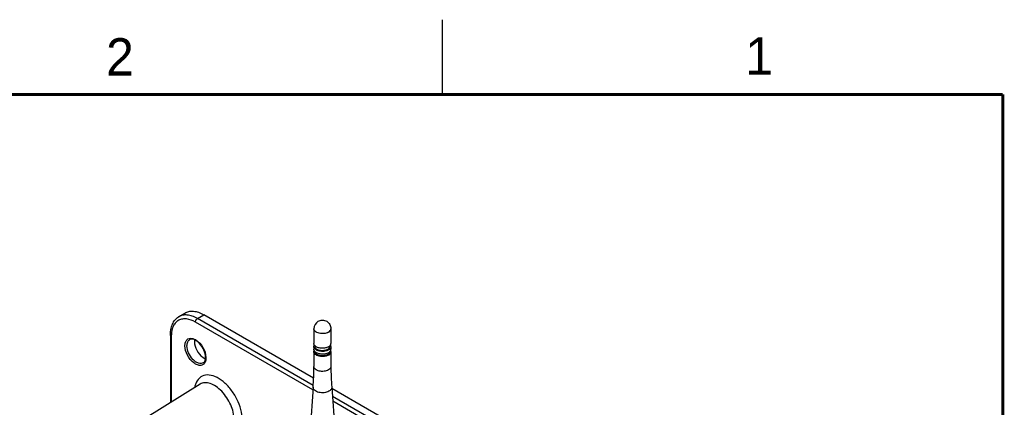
# Model space of a CAD drawing. Header units: inches. Extents: x 0 to 34, y 0 to 22.
# Tile 18 of 18: x 26.9 to 33.5, y 19.4 to 22. Entities that reach past the tile are written whole.
import ezdxf

# ---------------------------------------------------------------- set-up
doc = ezdxf.new("R2010")
doc.units = ezdxf.units.IN
doc.header["$LTSCALE"] = 1.87
doc.header["$MEASUREMENT"] = 0
doc.layers.get('0').update_dxf_attribs({"linetype": 'CONTINUOUS'})
doc.layers.add('02___PRT_ALL_AXES', color=7, linetype='CONTINUOUS')
doc.styles.add('TEXTSTYLE_2', font='txt')

msp = doc.modelspace()

# ---------------------------------------------------------------- linework, layer by layer
at = {"color": 2, "linetype": 'CONTINUOUS'}
msp.add_line((29.75, 22), (29.75, 21.5), dxfattribs=at)
at = {"color": 7, "linetype": 'CONTINUOUS'}
for p, q in [((27.9878, 20.0109), (28.0291, 20.0366)), ((28.114, 20), (28.1561, 20.0256)), ((28.8907, 19.6014), (28.1561, 20.0256)), ((28.8862, 19.5224), (28.1004, 19.9761)), ((28.8882, 19.5529), (28.114, 20)), ((27.9333, 19.891), (27.9333, 19.438)), ((27.9391, 19.8829), (27.9391, 19.4416)), ((28.131, 19.5608), (27.1603, 18.958)), ((29.803, 19.0747), (29.0122, 19.5313)), ((31.6495, 17.9586), (29.0159, 19.4792)), ((31.636, 17.9347), (29.0183, 19.4461))]:
    msp.add_line(p, q, dxfattribs=at)
at = {"color": 7, "linetype": 'CONTINUOUS', "const_width": 0.02}
for points in [[(33.5, 21.5), (0.5, 21.5)], [(33.5, 0.5), (33.5, 21.5)]]:
    msp.add_lwpolyline(points, dxfattribs=at)
at = {"color": 7, "linetype": 'CONTINUOUS'}
for centre, radius, start, end in [((28.1465, 19.883), 0.2074, 177.86857, 180.01017), ((28.0536, 19.7772), 0.0936, 58.66858, 61.12152), ((28.1902, 19.7937), 0.0663, 245.7689, 249.61583), ((28.0882, 19.7402), 0.0797, 357.19347, 0.01909), ((28.0743, 19.7362), 0.0966, 0.01728, 2.4371), ((26.9442, 19.6792), 1.9483, 355.90467, 0.00025), ((30.9548, 19.6792), 1.9483, 179.99975, 184.09533)]:
    msp.add_arc(centre, radius, start, end, dxfattribs=at)
for points, knots in [([(28.114, 20), (28.1029, 20.0064), (28.0807, 20.0169), (28.0467, 20.0248), (28.0149, 20.0235), (27.9959, 20.016), (27.9878, 20.0109)], [0, 0, 0, 0, 0.290372, 0.549475, 0.782136, 1, 1, 1, 1]), ([(28.0291, 20.0366), (28.0373, 20.0417), (28.0564, 20.0492), (28.0884, 20.0506), (28.1227, 20.0426), (28.1449, 20.032), (28.1561, 20.0256)], [0, 0, 0, 0, 0.217867, 0.450523, 0.709629, 1, 1, 1, 1]), ([(27.9333, 19.891), (27.9333, 19.9152), (27.9387, 19.9513), (27.9625, 19.9909), (27.9788, 20.0054), (27.9878, 20.0109)], [0, 0, 0, 0, 0.530657, 0.769919, 1, 1, 1, 1]), ([(28.1004, 19.9761), (28.082, 19.9867), (28.0527, 19.9985), (28.0133, 19.9983), (27.9881, 19.9901), (27.9673, 19.974), (27.9456, 19.9419), (27.94, 19.9114), (27.9392, 19.8907)], [0, 0, 0, 0, 0.276278, 0.394615, 0.504867, 0.614255, 0.730287, 1, 1, 1, 1]), ([(28.1004, 19.9761), (28.1004, 19.9783), (28.1021, 19.9876), (28.1079, 19.9963), (28.114, 20)], [0, 0, 0, 0, 0.239764, 1, 1, 1, 1]), ([(27.9391, 19.8829), (27.9382, 19.8834), (27.9354, 19.8853), (27.9333, 19.8886), (27.9333, 19.891)], [0, 0, 0, 0, 0.295, 1, 1, 1, 1]), ([(28.03, 19.8176), (28.03, 19.8254), (28.0317, 19.8399), (28.0417, 19.8584), (28.0591, 19.8685), (28.0722, 19.8681), (28.0786, 19.8669)], [0, 0, 0, 0, 0.290074, 0.533575, 0.756654, 1, 1, 1, 1]), ([(28.0438, 19.8175), (28.0438, 19.8262), (28.0459, 19.8424), (28.0567, 19.8555), (28.0629, 19.8589)], [0, 0, 0, 0, 0.551189, 1, 1, 1, 1]), ([(28.168, 19.7403), (28.168, 19.7565), (28.1589, 19.7905), (28.1359, 19.8267), (28.1112, 19.8489), (28.0902, 19.8613), (28.0713, 19.8635), (28.0629, 19.8589)], [0, 0, 0, 0, 0.277057, 0.580588, 0.719197, 0.837546, 1, 1, 1, 1]), ([(28.0786, 19.8669), (28.0802, 19.8665), (28.0873, 19.8648), (28.094, 19.8618), (28.0988, 19.8591)], [0, 0, 0, 0, 0.235008, 1, 1, 1, 1]), ([(28.0935, 19.8452), (28.0935, 19.8253), (28.1064, 19.7854), (28.1325, 19.7529), (28.1492, 19.7412)], [0, 0, 0, 0, 0.493204, 1, 1, 1, 1]), ([(28.1023, 19.8571), (28.122, 19.8451), (28.1535, 19.8087), (28.1698, 19.7635), (28.1708, 19.7403)], [0, 0, 0, 0, 0.498555, 1, 1, 1, 1]), ([(28.1675, 19.7134), (28.1652, 19.7064), (28.1579, 19.6934), (28.1366, 19.684), (28.1121, 19.6882), (28.0776, 19.7087), (28.0438, 19.7522), (28.03, 19.7959), (28.03, 19.8176)], [0, 0, 0, 0, 0.097047, 0.186916, 0.289724, 0.41502, 0.712857, 1, 1, 1, 1]), ([(28.1527, 19.7034), (28.1483, 19.7007), (28.137, 19.6976), (28.1188, 19.701), (28.1002, 19.711), (28.0757, 19.7326), (28.0527, 19.768), (28.0438, 19.8014), (28.0438, 19.8175)], [0, 0, 0, 0, 0.087024, 0.186344, 0.3037, 0.437738, 0.729564, 1, 1, 1, 1]), ([(28.1492, 19.7412), (28.1503, 19.7404), (28.1547, 19.7374), (28.1594, 19.7348), (28.163, 19.7332)], [0, 0, 0, 0, 0.260372, 1, 1, 1, 1]), ([(28.1527, 19.7034), (28.1543, 19.7044), (28.161, 19.7096), (28.1647, 19.7179), (28.1662, 19.7243)], [0, 0, 0, 0, 0.216268, 1, 1, 1, 1]), ([(28.1662, 19.7243), (28.1664, 19.7252), (28.1673, 19.7292), (28.1677, 19.7332), (28.1679, 19.7363)], [0, 0, 0, 0, 0.236251, 1, 1, 1, 1]), ([(28.1709, 19.7362), (28.1709, 19.7342), (28.1706, 19.7265), (28.1693, 19.7188), (28.1675, 19.7134)], [0, 0, 0, 0, 0.265945, 1, 1, 1, 1]), ([(28.9899, 19.6559), (28.981, 19.6508), (28.9599, 19.6451), (28.9332, 19.6464), (28.9136, 19.6529), (28.9022, 19.6599), (28.8944, 19.6688), (28.8924, 19.6759), (28.8924, 19.6792)], [0, 0, 0, 0, 0.269859, 0.561308, 0.69545, 0.813131, 0.912849, 1, 1, 1, 1]), ([(29.0066, 19.6792), (29.0066, 19.6747), (29.0027, 19.6648), (28.9946, 19.6586), (28.9899, 19.6559)], [0, 0, 0, 0, 0.449222, 1, 1, 1, 1]), ([(28.106, 19.5728), (28.1049, 19.5704), (28.1005, 19.56), (28.0976, 19.549), (28.096, 19.5406)], [0, 0, 0, 0, 0.23874, 1, 1, 1, 1]), ([(28.4138, 19.3227), (28.4138, 19.3455), (28.4064, 19.3933), (28.3796, 19.4623), (28.3392, 19.5263), (28.2896, 19.5783), (28.2358, 19.613), (28.1817, 19.6266), (28.1325, 19.6128), (28.1126, 19.5869), (28.106, 19.5728)], [0, 0, 0, 0, 0.135638, 0.285602, 0.439061, 0.584277, 0.711633, 0.817181, 0.907407, 1, 1, 1, 1]), ([(28.3589, 19.3231), (28.3589, 19.3569), (28.3449, 19.4092), (28.3113, 19.4709), (28.2781, 19.513), (28.2407, 19.5456), (28.2017, 19.5664), (28.1636, 19.5733), (28.1403, 19.5665), (28.131, 19.5608)], [0, 0, 0, 0, 0.27041, 0.418332, 0.563205, 0.697042, 0.814109, 0.913126, 1, 1, 1, 1]), ([(28.9934, 19.5132), (28.9836, 19.5075), (28.9661, 19.5029), (28.9426, 19.5024), (28.9249, 19.5051), (28.9093, 19.5106), (28.8969, 19.5185), (28.8888, 19.5285), (28.8872, 19.5364), (28.8874, 19.54)], [0, 0, 0, 0, 0.271436, 0.419839, 0.564906, 0.698523, 0.814975, 0.913279, 1, 1, 1, 1]), ([(29.0116, 19.54), (29.0117, 19.5376), (29.0112, 19.5324), (29.0075, 19.525), (29.0015, 19.5184), (28.9963, 19.5148), (28.9934, 19.5132)], [0, 0, 0, 0, 0.218105, 0.450125, 0.709025, 1, 1, 1, 1])]:
    msp.add_open_spline(points, degree=3, knots=knots, dxfattribs=at)
msp.add_open_spline([(28.0945, 19.8576), (28.0938, 19.8535), (28.0935, 19.8494), (28.0935, 19.8452)], degree=3, dxfattribs=at)
at = {"layer": '02___PRT_ALL_AXES', "color": 7, "linetype": 'CONTINUOUS'}
for p, q in [((28.8924, 19.9319), (28.8924, 19.8338)), ((29.0066, 19.9319), (29.0066, 19.8338)), ((28.8924, 19.8129), (28.8924, 19.7944)), ((28.8924, 19.7784), (28.8924, 19.6792)), ((28.9038, 19.7747), (28.8998, 19.7782)), ((28.9003, 19.8178), (28.9003, 19.8129)), ((28.997, 19.8155), (28.9996, 19.818)), ((28.9987, 19.8173), (28.9987, 19.8129)), ((28.9996, 19.7786), (29.002, 19.7815)), ((29.0066, 19.8129), (29.0066, 19.7944)), ((29.0066, 19.7784), (29.0066, 19.6792)), ((28.8874, 19.54), (28.8562, 19.1037)), ((29.0116, 19.54), (29.0428, 19.1037))]:
    msp.add_line(p, q, dxfattribs=at)
for centre, radius, start, end in [((28.9495, 19.9319), 0.0571, 120.0016, 180), ((28.929, 19.8467), 0.0413, 230.0204, 232.36876), ((28.9749, 19.802), 0.0339, 315.21921, 316.57659)]:
    msp.add_arc(centre, radius, start, end, dxfattribs=at)
for points, knots in [([(28.921, 19.9813), (28.9295, 19.9862), (28.9495, 19.9916), (28.9794, 19.9836), (29.0013, 19.9618), (29.0066, 19.9417), (29.0066, 19.9319)], [0, 0, 0, 0, 0.249985, 0.499902, 0.74992, 1, 1, 1, 1]), ([(28.9899, 19.9086), (28.981, 19.9035), (28.9599, 19.8977), (28.9332, 19.8991), (28.9136, 19.9056), (28.9022, 19.9126), (28.8944, 19.9214), (28.8924, 19.9286), (28.8924, 19.9319)], [0, 0, 0, 0, 0.269861, 0.56131, 0.695452, 0.813132, 0.912849, 1, 1, 1, 1]), ([(28.9899, 19.9086), (28.9946, 19.9113), (29.001, 19.9163), (29.0058, 19.9251), (29.0066, 19.9297), (29.0066, 19.9319)], [0, 0, 0, 0, 0.547722, 0.78156, 1, 1, 1, 1]), ([(28.9025, 19.8151), (28.8995, 19.8176), (28.8945, 19.8231), (28.8924, 19.8304), (28.8924, 19.8338)], [0, 0, 0, 0, 0.534856, 1, 1, 1, 1]), ([(28.8924, 19.8129), (28.8924, 19.8138), (28.8927, 19.8173), (28.8939, 19.8208), (28.8952, 19.8231)], [0, 0, 0, 0, 0.243862, 1, 1, 1, 1]), ([(28.9996, 19.818), (29.0017, 19.8203), (29.0052, 19.8251), (29.0066, 19.831), (29.0066, 19.8338)], [0, 0, 0, 0, 0.525867, 1, 1, 1, 1]), ([(29.0066, 19.8129), (29.0066, 19.8138), (29.0063, 19.8176), (29.0049, 19.8213), (29.0034, 19.8237)], [0, 0, 0, 0, 0.243105, 1, 1, 1, 1]), ([(28.8974, 19.7994), (28.8966, 19.8005), (28.8939, 19.8045), (28.8924, 19.8094), (28.8924, 19.8129)], [0, 0, 0, 0, 0.268268, 1, 1, 1, 1]), ([(28.8964, 19.7823), (28.8958, 19.7832), (28.8936, 19.7869), (28.8924, 19.7913), (28.8924, 19.7944)], [0, 0, 0, 0, 0.265098, 1, 1, 1, 1]), ([(28.8924, 19.7784), (28.8924, 19.7805), (28.8929, 19.7834), (28.894, 19.7861), (28.8943, 19.7868)], [0, 0, 0, 0, 0.742535, 1, 1, 1, 1]), ([(28.9899, 19.7551), (28.981, 19.75), (28.9599, 19.7442), (28.9332, 19.7456), (28.9136, 19.7521), (28.9022, 19.7591), (28.8944, 19.7679), (28.8924, 19.7751), (28.8924, 19.7784)], [0, 0, 0, 0, 0.269861, 0.56131, 0.695452, 0.813132, 0.912849, 1, 1, 1, 1]), ([(28.9899, 19.7896), (28.9827, 19.7855), (28.9658, 19.7801), (28.9396, 19.7793), (28.9153, 19.785), (28.9017, 19.7939), (28.8974, 19.7994)], [0, 0, 0, 0, 0.250901, 0.527332, 0.788062, 1, 1, 1, 1]), ([(28.9843, 19.7928), (28.9767, 19.7884), (28.9585, 19.7835), (28.9355, 19.7847), (28.9186, 19.7903), (28.9087, 19.7963), (28.902, 19.8039), (28.9003, 19.8101), (28.9003, 19.8129)], [0, 0, 0, 0, 0.269871, 0.561315, 0.695455, 0.813132, 0.912848, 1, 1, 1, 1]), ([(28.9843, 19.7583), (28.9767, 19.7539), (28.9585, 19.749), (28.9355, 19.7501), (28.9186, 19.7557), (28.9087, 19.7618), (28.902, 19.7694), (28.9003, 19.7755), (28.9003, 19.7784)], [0, 0, 0, 0, 0.269871, 0.561315, 0.695455, 0.813132, 0.912848, 1, 1, 1, 1]), ([(28.9899, 19.8105), (28.9836, 19.8069), (28.9689, 19.8018), (28.9456, 19.8), (28.9229, 19.8036), (28.9092, 19.8099), (28.9038, 19.8141)], [0, 0, 0, 0, 0.241963, 0.509746, 0.772143, 1, 1, 1, 1]), ([(28.9899, 19.7711), (28.9836, 19.7675), (28.9689, 19.7624), (28.9456, 19.7606), (28.9229, 19.7642), (28.9092, 19.7705), (28.9038, 19.7747)], [0, 0, 0, 0, 0.241963, 0.509746, 0.772143, 1, 1, 1, 1]), ([(28.9843, 19.7928), (28.9884, 19.7952), (28.9954, 19.8005), (28.9987, 19.8091), (28.9987, 19.8129)], [0, 0, 0, 0, 0.55082, 1, 1, 1, 1]), ([(28.9843, 19.7583), (28.9855, 19.759), (28.9897, 19.7616), (28.9934, 19.7651), (28.9954, 19.7682)], [0, 0, 0, 0, 0.272628, 1, 1, 1, 1]), ([(28.9899, 19.8105), (28.9905, 19.8109), (28.993, 19.8124), (28.9954, 19.8141), (28.997, 19.8155)], [0, 0, 0, 0, 0.259637, 1, 1, 1, 1]), ([(28.9899, 19.7896), (28.9946, 19.7923), (29.001, 19.7974), (29.0058, 19.8062), (29.0066, 19.8107), (29.0066, 19.8129)], [0, 0, 0, 0, 0.547722, 0.78156, 1, 1, 1, 1]), ([(28.9899, 19.7551), (28.9946, 19.7578), (29.001, 19.7628), (29.0058, 19.7717), (29.0066, 19.7762), (29.0066, 19.7784)], [0, 0, 0, 0, 0.547722, 0.78156, 1, 1, 1, 1]), ([(28.9899, 19.7711), (28.9907, 19.7716), (28.994, 19.7737), (28.9971, 19.7761), (28.999, 19.7781)], [0, 0, 0, 0, 0.263461, 1, 1, 1, 1]), ([(28.9954, 19.7682), (28.9959, 19.7689), (28.9977, 19.7719), (28.9986, 19.7754), (28.9987, 19.7779)], [0, 0, 0, 0, 0.263994, 1, 1, 1, 1]), ([(29.002, 19.7815), (29.0027, 19.7825), (29.0053, 19.7864), (29.0066, 19.7911), (29.0066, 19.7944)], [0, 0, 0, 0, 0.266893, 1, 1, 1, 1]), ([(29.0066, 19.7784), (29.0066, 19.7803), (29.0062, 19.783), (29.0052, 19.7855), (29.005, 19.7862)], [0, 0, 0, 0, 0.743458, 1, 1, 1, 1])]:
    msp.add_open_spline(points, degree=3, knots=knots, dxfattribs=at)
msp.add_open_spline([(28.8998, 19.7782), (28.8986, 19.7795), (28.8974, 19.7808), (28.8964, 19.7823)], degree=3, dxfattribs=at)

# ---------------------------------------------------------------- texts
at = {"color": 2, "linetype": 'CONTINUOUS', "char_height": 0.25, "width": 0.25, "attachment_point": 1, "line_spacing_factor": 0.9, "style": 'TEXTSTYLE_2'}
for s, insert in [('2', (27.5025, 21.8762)), ('1', (31.7781, 21.8826))]:
    msp.add_mtext(s, dxfattribs=dict(at, insert=insert))

doc.saveas('drawing.dxf')
